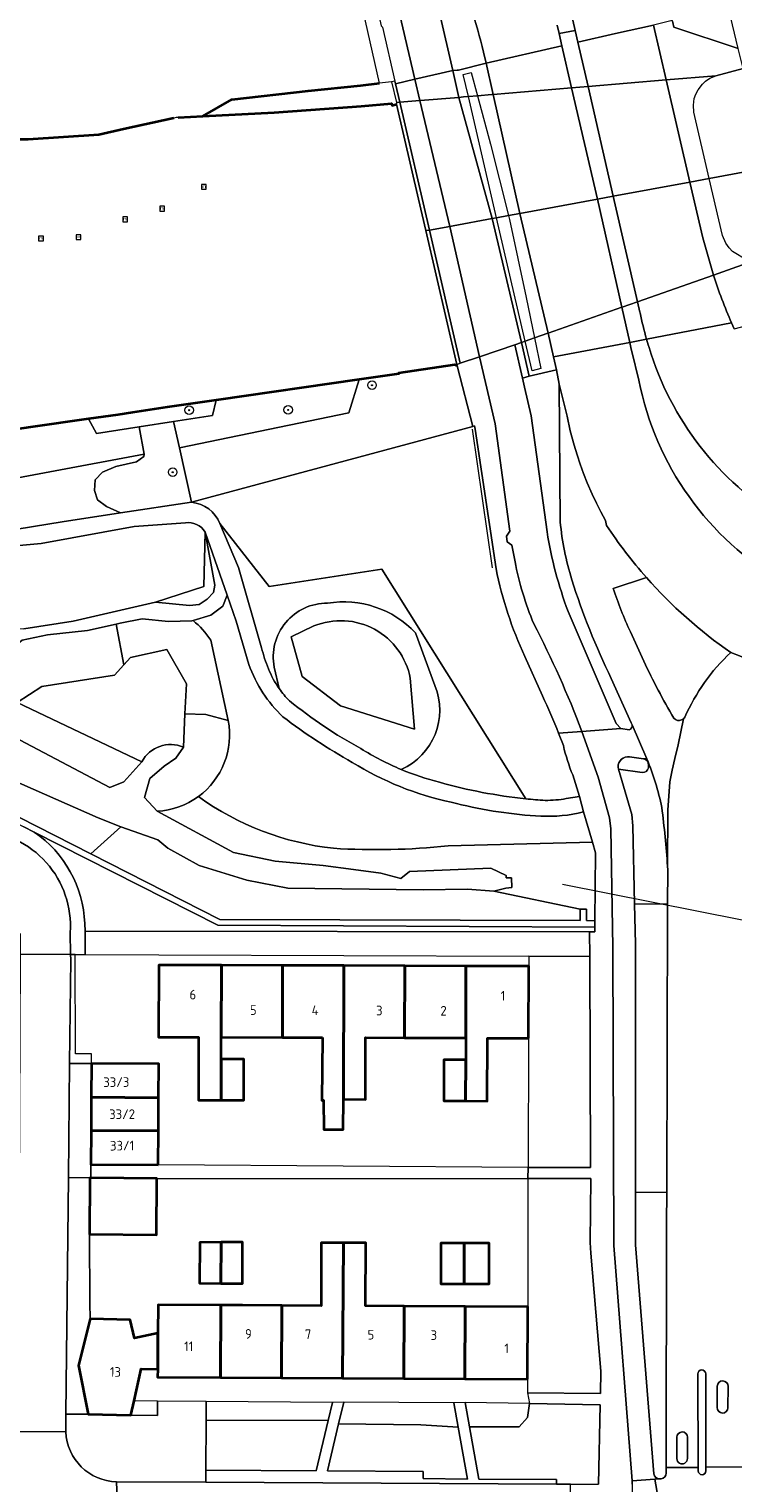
# Model space of a CAD drawing. Extents: x 151587 to 155483, y 462503 to 464608.
# Tile 220 of 236: x 154383 to 154449, y 463998 to 464134. Entities that reach past the tile are written whole.
import ezdxf
from ezdxf.enums import TextEntityAlignment as Align

# ---------------------------------------------------------------- set-up
doc = ezdxf.new("R2010")
doc.units = 0
doc.header["$LTSCALE"] = 0.5
doc.layers.get('0').update_dxf_attribs({"linetype": 'CONTINUOUS'})
for name, color, linetype, lineweight in [('B-RO-GK-BESCHOEIING-G', 251, 'GK-BESCHOEIING', 35), ('B-RO-GR-BEPLANTING_CULTUUR_BODEMBEDEKKER-GV', 251, 'CONTINUOUS', 18), ('B-RO-GR-BEPLANTING_CULTUUR_BOSPLANTSOEN-GV', 251, 'CONTINUOUS', 18), ('B-RO-GR-BEPLANTING_CULTUUR_ROOS-GV', 251, 'CONTINUOUS', 18), ('B-RO-GR-BOOM-S', 96, 'CONTINUOUS', 25), ('B-RO-GR-GROENVOORZIENING-GV', 251, 'CONTINUOUS', 18), ('B-RO-GR-HOUTOPSTAND_LOOF-GV', 251, 'CONTINUOUS', 13), ('B-RO-IE-MEUBILAIR_WATERWEGMEUBILAIR-S', 251, 'CONTINUOUS', 25), ('B-RO-IE-TERREINAFSCHEIDING_KUNSTMATIG_HEKWERK-G', 251, 'IE-TERREINAFSCHEIDING-KUNSTMATIG', 18), ('B-RO-IE-TERREINAFSCHEIDING_KUNSTMATIG_MUUR-G', 251, 'IE-TERREINAFSCHEIDING-KUNSTMATIG-DICHT', 18), ('B-RO-IE-TERREINAFSCHEIDING_KUNSTMATIG_MUUR-GV', 251, 'CONTINUOUS', 18), ('B-RO-KW-KUNSTWERK_DEK-GV', 6, 'CONTINUOUS', 18), ('B-RO-KW-KUNSTWERK_DUIKER-G', 251, 'CONTINUOUS', 18), ('B-RO-KW-KUNSTWERK_LANDHOOFD-GV', 251, 'CONTINUOUS', 18), ('B-RO-OG-BEBOUWING-GV', 6, 'CONTINUOUS', 35), ('B-RO-OG-BEBOUWING-T18', 1, 'CONTINUOUS', 18), ('B-RO-OG-TERREIN_CULTUURSCHEIDING-GV', 251, 'CONTINUOUS', 18), ('B-RO-OG-WATER-GV', 251, 'CONTINUOUS', 18), ('B-RO-OG-WATER_KANAAL-GV', 251, 'CONTINUOUS', 18), ('B-RO-OG-WATER_SLOOT-GV', 251, 'CONTINUOUS', 18), ('B-RO-VH-VERHARDING_ASFALT-GV', 251, 'CONTINUOUS', 18), ('B-RO-VH-VERHARDING_BETON-GV', 251, 'CONTINUOUS', 18), ('B-RO-VH-VERHARDING_BETONSTRAATSTEEN-GV', 251, 'CONTINUOUS', 18), ('B-RO-VH-VERHARDING_STRAATBAKSTEEN-GV', 251, 'CONTINUOUS', 18), ('B-RO-VH-VERHARDING_TEGEL-GV', 251, 'CONTINUOUS', 18)]:
    doc.layers.add(name, color=color, linetype=linetype, lineweight=lineweight)
doc.styles.add('NLCS-ISO', font='NLCS-ISO.ttf')
doc.styles.add('NLCS-ISO-M200-T18', font='NLCS-ISO.ttf', dxfattribs={"height": 0.36})
doc.linetypes.add('GK-BESCHOEIING', pattern='A,30,-5,[1,NLCS.SHX,S=1,R=0,X=0,Y=0],-5', length=40)
doc.linetypes.add('IE-TERREINAFSCHEIDING-KUNSTMATIG', pattern='A,4,[82,NLCS.SHX,S=0.75,R=90,X=0,Y=0],4,-2', length=10)
doc.linetypes.add('IE-TERREINAFSCHEIDING-KUNSTMATIG-DICHT', pattern='A,8,-1,[82,NLCS.SHX,S=0.75,R=90,X=0,Y=0],-1', length=10)

# ---------------------------------------------------------------- blocks, each defined once
blk = doc.blocks.new('SGR-BOOM_01-SO')
at = {"linetype": 'ByBlock', "lineweight": 18}
h = blk.add_hatch(color=0, dxfattribs=at)
h.dxf.hatch_style = 1
edge = h.paths.add_edge_path()
edge.add_arc((0, 0), 0.25, 0, 360)
at = {"color": 0, "linetype": 'ByBlock', "lineweight": 18}
for radius in [2, 0.25]:
    blk.add_circle((0, 0), radius, dxfattribs=at)
blk = doc.blocks.new('SIE-WATER_MEERPAAL-SO')
at = {"color": 0, "linetype": 'ByBlock', "lineweight": 18}
blk.add_lwpolyline([(-1.12, -1.12), (1.12, -1.12), (1.12, 1.12), (-1.12, 1.12)], close=True, dxfattribs=at)
at = {"color": 0, "linetype": 'ByBlock', "lineweight": 18, "style": 'NLCS-ISO'}
blk.add_text('m', height=1.5, dxfattribs=at).set_placement((0, 0.28), align=Align.MIDDLE_CENTER)

msp = doc.modelspace()

# ---------------------------------------------------------------- linework, layer by layer
at = {"layer": 'B-RO-GK-BESCHOEIING-G', "flags": 128}
for points in [[(154399.345, 464125.468), (154402.032, 464127.028), (154409.16, 464127.834), (154414.046, 464128.323), (154415.8, 464128.547)], [(154397.048, 464125.348), (154399.345, 464125.468)], [(154399.345, 464125.468), (154405.991, 464125.814), (154414.108, 464126.41), (154416.946, 464126.656), (154416.997, 464126.484), (154417.405, 464126.605)], [(154396.644, 464125.291), (154391.936, 464124.272), (154389.625, 464123.726), (154383.048, 464123.312), (154379.517, 464123.315), (154370.105, 464122.747), (154360.942, 464122.213), (154351.444, 464121.579), (154345.093, 464121.07), (154342.237, 464120.649), (154332.623, 464119.866), (154330.247, 464119.747), (154317.029, 464118.94)], [(154423.044, 464102.211), (154422.792, 464102.292), (154417.594, 464101.529), (154417.6, 464101.439), (154413.927, 464100.912)], [(154413.927, 464100.912), (154400.581, 464098.995)], [(154400.581, 464098.995), (154395.998, 464098.337), (154392.782, 464097.851), (154391.402, 464097.642), (154388.659, 464097.25)], [(154388.659, 464097.25), (154383.268, 464096.48), (154381.791, 464096.276), (154367.992, 464094.251)]]:
    msp.add_lwpolyline(points, dxfattribs=at)
at = {"layer": 'B-RO-GR-BEPLANTING_CULTUUR_BODEMBEDEKKER-GV', "flags": 128}
for points in [[(154429.731, 464046.225), (154429.711, 464039.52), (154429.675, 464027.457), (154435.506, 464027.458), (154435.444, 464047.146), (154429.734, 464047.167)], [(154429.629, 464006.466), (154436.436, 464006.386), (154436.464, 464008.487), (154435.513, 464019.463), (154435.467, 464020.472), (154435.519, 464026.428), (154429.637, 464026.421), (154429.632, 464014.457), (154429.63, 464007.714)], [(154433.633, 463997.938), (154436.253, 463997.935), (154436.408, 464005.338), (154429.797, 464005.443), (154429.62, 464004.167), (154428.828, 464003.296), (154424.205, 464003.27), (154425.078, 463998.416), (154432.315, 463998.38), (154432.313, 463997.945)], [(154399.61, 463999.234), (154409.92, 463999.173), (154411.039, 464003.875), (154399.641, 464003.908)], [(154423.157, 464003.254), (154419.676, 464003.46), (154412.003, 464003.554), (154410.958, 463999.169), (154419.873, 463999.133), (154419.87, 463998.464), (154424.017, 463998.417)]]:
    msp.add_lwpolyline(points, close=True, dxfattribs=at)
at = {"layer": 'B-RO-GR-BEPLANTING_CULTUUR_BOSPLANTSOEN-GV', "flags": 128}
for points in [[(154424.522, 464096.556), (154423.044, 464102.211), (154422.792, 464102.292), (154417.594, 464101.529), (154417.6, 464101.439), (154413.927, 464100.912), (154412.953, 464097.822), (154397.146, 464094.564), (154398.289, 464089.476)], [(154396.598, 464097.007), (154397.146, 464094.564), (154412.953, 464097.822), (154413.927, 464100.912), (154400.581, 464098.995), (154400.221, 464097.566)], [(154388.659, 464097.25), (154389.424, 464095.901), (154393.403, 464096.515), (154396.598, 464097.007), (154400.221, 464097.566), (154400.581, 464098.995), (154395.998, 464098.337), (154392.782, 464097.851), (154391.402, 464097.642)], [(154367.992, 464094.251), (154368.44, 464089.21), (154393.873, 464093.954), (154393.403, 464096.515), (154389.424, 464095.901), (154388.659, 464097.25), (154383.268, 464096.48), (154381.791, 464096.276)], [(154393.403, 464096.515), (154393.873, 464093.954), (154393.823, 464093.741), (154393.135, 464093.24), (154391.219, 464092.81), (154389.962, 464092.273), (154389.303, 464091.557), (154389.243, 464090.591), (154389.513, 464089.696), (154390.351, 464089.088), (154391.644, 464088.48), (154398.289, 464089.476), (154397.146, 464094.564), (154396.598, 464097.007)], [(154393.873, 464093.954), (154368.44, 464089.21), (154369.418, 464085.455), (154374.381, 464086.432), (154380.688, 464086.757), (154386.218, 464087.666), (154391.644, 464088.48), (154390.351, 464089.088), (154389.513, 464089.696), (154389.243, 464090.591), (154389.303, 464091.557), (154389.962, 464092.273), (154391.219, 464092.81), (154393.135, 464093.24), (154393.823, 464093.741)]]:
    msp.add_lwpolyline(points, close=True, dxfattribs=at)
for points in [[(154424.522, 464096.556), (154398.289, 464089.476)], [(154426.678, 464083.275), (154424.732, 464096.3), (154424.67, 464096.596), (154424.522, 464096.556)], [(154397.706, 464087.564), (154392.935, 464087.23), (154384.261, 464085.634), (154373.915, 464084.691), (154369.995, 464083.947), (154370.811, 464080.684), (154375.753, 464077.909), (154382.645, 464077.695), (154387.251, 464078.4), (154394.914, 464080.177)], [(154400.907, 464087.498), (154405.535, 464081.615), (154416.035, 464083.25), (154429.448, 464061.836)], [(154394.914, 464080.177), (154399.442, 464081.625), (154399.564, 464086.703)], [(154398.431, 464078.452), (154398.317, 464078.417), (154396.135, 464078.365), (154393.691, 464078.622), (154391.632, 464078.211), (154391.244, 464078.124), (154391.962, 464074.32), (154392.591, 464075.022), (154395.984, 464075.762), (154397.801, 464072.567), (154397.669, 464069.754)], [(154397.669, 464069.754), (154399.609, 464069.704), (154401.709, 464069.128), (154400.071, 464076.634)], [(154431.007, 464071.421), (154429.367, 464075.111)], [(154401.709, 464069.128), (154399.609, 464069.704), (154397.669, 464069.754), (154397.524, 464066.644), (154396.815, 464065.633), (154395.725, 464064.876), (154394.383, 464063.718), (154393.901, 464061.945), (154395.081, 464060.672)], [(154432.963, 464066.794), (154432.522, 464067.961)], [(154433.231, 464061.855), (154434.457, 464062.042), (154433.833, 464064.056)]]:
    msp.add_lwpolyline(points, dxfattribs=at)
at = {"layer": 'B-RO-GR-BEPLANTING_CULTUUR_BOSPLANTSOEN-GV'}
for points in [[(154398.289, 464089.476, -0.2858718), (154400.907, 464087.498)], [(154399.564, 464086.703, 0.2888467), (154397.706, 464087.564)], [(154429.367, 464075.111, -0.0589016), (154426.678, 464083.275)], [(154400.071, 464076.634, 0.0734666), (154398.431, 464078.452)], [(154432.522, 464067.961, 0.0194346), (154431.007, 464071.421)], [(154398.918, 464062.054, 0.2879711), (154401.709, 464069.128)], [(154433.833, 464064.056, -0.0380845), (154432.963, 464066.794)], [(154395.081, 464060.672, 0.1454279), (154398.918, 464062.054)], [(154429.448, 464061.836, 0.0098713), (154431.267, 464061.682)], [(154431.267, 464061.682, 0.0422914), (154433.231, 464061.855)]]:
    msp.add_lwpolyline(points, format="xyb", dxfattribs=at)
at = {"layer": 'B-RO-GR-BEPLANTING_CULTUUR_ROOS-GV', "flags": 128}
for points in [[(154399.652, 464005.645), (154399.641, 464003.908), (154411.039, 464003.875), (154411.44, 464005.561)], [(154423.157, 464003.254), (154422.754, 464005.521), (154412.484, 464005.568), (154412.003, 464003.554), (154419.676, 464003.46)], [(154429.797, 464005.443), (154423.798, 464005.537), (154424.205, 464003.27), (154428.828, 464003.296), (154429.62, 464004.167)]]:
    msp.add_lwpolyline(points, close=True, dxfattribs=at)
at = {"layer": 'B-RO-GR-GROENVOORZIENING-GV', "flags": 128}
msp.add_lwpolyline([(154392.625, 464004.382), (154395.098, 464004.338), (154395.106, 464005.678), (154392.919, 464005.693)], close=True, dxfattribs=at)
at = {"layer": 'B-RO-GR-HOUTOPSTAND_LOOF-GV', "flags": 128}
for points in [[(154401.617, 464080.822), (154399.564, 464086.703), (154400.439, 464081.75), (154400.332, 464081.057), (154399.753, 464080.442), (154399.003, 464079.955), (154398.102, 464079.852), (154394.914, 464080.177), (154387.251, 464078.4), (154382.645, 464077.695)], [(154379.055, 464071.332), (154380.139, 464073.776), (154380.675, 464074.93), (154381.512, 464075.827), (154382.477, 464076.622), (154384.857, 464077.109), (154388.566, 464077.519), (154391.244, 464078.124), (154391.632, 464078.211), (154393.691, 464078.622), (154396.135, 464078.365), (154398.317, 464078.417), (154398.431, 464078.452), (154400.075, 464078.955), (154401.19, 464079.801), (154401.617, 464080.822)]]:
    msp.add_lwpolyline(points, dxfattribs=at)
msp.add_lwpolyline([(154399.564, 464086.703), (154399.442, 464081.625), (154394.914, 464080.177), (154398.102, 464079.852), (154399.003, 464079.955), (154399.753, 464080.442), (154400.332, 464081.057), (154400.439, 464081.75)], close=True, dxfattribs=at)
at = {"layer": 'B-RO-IE-TERREINAFSCHEIDING_KUNSTMATIG_HEKWERK-G', "flags": 128}
for points in [[(154416.931, 464128.692), (154415.8, 464128.547), (154414.492, 464134.331), (154414.141, 464135.879), (154413.452, 464138.926)], [(154426.346, 464083.374), (154424.475, 464096.296)]]:
    msp.add_lwpolyline(points, dxfattribs=at)
at = {"layer": 'B-RO-IE-TERREINAFSCHEIDING_KUNSTMATIG_MUUR-G', "flags": 128}
msp.add_lwpolyline([(154388.765, 464021.248), (154388.807, 464014.839), (154388.816, 464013.352)], dxfattribs=at)
at = {"layer": 'B-RO-IE-TERREINAFSCHEIDING_KUNSTMATIG_MUUR-GV', "flags": 128}
for points in [[(154417.384, 464126.74), (154417.405, 464126.605), (154419.45, 464117.726), (154420.127, 464114.804), (154423.018, 464102.325), (154423.046, 464102.329), (154423.35, 464102.434), (154420.468, 464114.863), (154417.707, 464126.767), (154417.305, 464128.502), (154417.252, 464128.733), (154416.931, 464128.692)], [(154345.133, 464066.739), (154345.744, 464066.738), (154345.744, 464067.173), (154366.981, 464067.159), (154382.635, 464059.223), (154383.61, 464058.729), (154400.734, 464050.047), (154435.892, 464049.881), (154435.894, 464050.471), (154435.124, 464050.474), (154435.128, 464051.554), (154434.538, 464051.556), (154434.534, 464050.476), (154400.919, 464050.595), (154388.883, 464056.707), (154367.112, 464067.763), (154345.134, 464067.774)]]:
    msp.add_lwpolyline(points, close=True, dxfattribs=at)
at = {"layer": 'B-RO-KW-KUNSTWERK_DEK-GV', "flags": 128}
for points in [[(154449.19, 464112.566), (154448.745, 464112.868), (154448.413, 464113.198), (154448.115, 464113.641), (154447.803, 464114.351), (154446.565, 464119.671), (154445.125, 464125.861), (154445.088, 464126.516), (154445.172, 464127.12), (154445.322, 464127.54), (154445.535, 464127.931), (154445.926, 464128.466), (154446.22, 464128.735), (154446.626, 464129.01), (154447.187, 464129.246), (154442.547, 464128.856), (154441.364, 464133.973), (154437.838, 464133.174), (154434.312, 464132.375), (154434.058, 464133.478), (154432.568, 464133.175), (154432.828, 464132.036), (154425.746, 464130.429), (154423.182, 464129.768), (154423.047, 464129.76), (154422.644, 464129.735), (154419.119, 464128.921), (154417.305, 464128.502), (154417.252, 464128.733), (154416.931, 464128.692), (154417.384, 464126.74), (154417.405, 464126.605), (154419.45, 464117.726), (154420.127, 464114.804), (154423.018, 464102.325), (154423.046, 464102.329), (154423.35, 464102.434), (154425.145, 464103.041), (154425.221, 464103.067)], [(154446.954, 464110.657), (154451.425, 464112.226)], [(154446.954, 464110.657), (154446.949, 464110.655), (154439.876, 464108.172), (154438.456, 464107.673), (154438.404, 464107.655), (154431.531, 464105.242), (154431.52, 464105.238), (154430.271, 464104.8), (154429.399, 464104.493), (154429.056, 464104.373), (154428.44, 464104.163), (154429.149, 464101.038), (154429.782, 464101.25), (154432.317, 464101.821), (154432.039, 464103.031), (154439.151, 464104.388), (154440.72, 464104.688), (154448.652, 464106.205)], [(154425.221, 464103.067), (154428.44, 464104.163), (154429.149, 464101.038), (154429.782, 464101.25), (154432.317, 464101.821), (154432.039, 464103.031), (154439.151, 464104.388), (154440.72, 464104.688), (154448.652, 464106.205)]]:
    msp.add_lwpolyline(points, dxfattribs=at)
msp.add_lwpolyline([(154424.941, 464127.375), (154426.154, 464122.865), (154427.834, 464116.203), (154427.928, 464115.828), (154429.489, 464108.577), (154430.271, 464104.8), (154430.859, 464101.963), (154430.036, 464101.749), (154429.399, 464104.493), (154426.729, 464115.998), (154424.105, 464127.305), (154423.625, 464129.372), (154424.358, 464129.543)], close=True, dxfattribs=at)
at = {"layer": 'B-RO-KW-KUNSTWERK_DEK-GV'}
msp.add_lwpolyline([(154448.652, 464106.205, -0.0256454), (154446.954, 464110.657)], format="xyb", dxfattribs=at)
msp.add_lwpolyline([(154448.652, 464106.205, -0.0256454), (154446.954, 464110.657)], format="xyb", dxfattribs=at)
at = {"layer": 'B-RO-KW-KUNSTWERK_DUIKER-G', "flags": 128}
msp.add_lwpolyline([(154479.071, 464044.666), (154432.873, 464053.856)], dxfattribs=at)
at = {"layer": 'B-RO-KW-KUNSTWERK_LANDHOOFD-GV', "flags": 128}
msp.add_lwpolyline([(154417.707, 464126.767), (154419.583, 464126.925), (154419.606, 464126.927), (154423.212, 464127.23), (154423.638, 464127.266), (154424.105, 464127.305), (154424.941, 464127.375), (154426.299, 464127.49), (154426.419, 464127.5), (154433.725, 464128.114), (154433.735, 464128.115), (154435.262, 464128.243), (154442.547, 464128.856), (154441.364, 464133.973), (154437.838, 464133.174), (154434.312, 464132.375), (154434.058, 464133.478), (154432.568, 464133.175), (154432.828, 464132.036), (154425.746, 464130.429), (154423.182, 464129.768), (154423.047, 464129.76), (154422.644, 464129.735), (154419.119, 464128.921), (154417.305, 464128.502), (154417.252, 464128.733), (154416.931, 464128.692), (154417.384, 464126.74)], close=True, dxfattribs=at)
at = {"layer": 'B-RO-OG-BEBOUWING-GV', "flags": 128}
for points in [[(154401.076, 464046.311), (154395.221, 464046.328), (154395.201, 464039.623), (154398.946, 464039.612), (154398.928, 464033.738), (154401.038, 464033.731), (154401.05, 464037.57), (154401.056, 464039.606)], [(154401.076, 464046.311), (154401.056, 464039.606), (154406.756, 464039.589), (154406.776, 464046.294)], [(154410.492, 464039.578), (154410.423, 464033.721), (154410.603, 464033.725), (154410.632, 464030.987), (154412.43, 464031.001), (154412.439, 464033.819), (154412.476, 464046.277), (154406.776, 464046.294), (154406.756, 464039.589)], [(154412.439, 464033.819), (154414.503, 464033.813), (154414.52, 464039.566), (154418.156, 464039.555), (154418.176, 464046.26), (154412.476, 464046.277)], [(154418.156, 464039.555), (154421.826, 464039.544), (154423.856, 464039.538), (154423.876, 464046.243), (154418.176, 464046.26)], [(154429.711, 464039.52), (154429.731, 464046.225), (154423.876, 464046.243), (154423.856, 464039.538), (154423.85, 464037.505), (154423.838, 464033.66), (154425.868, 464033.654), (154425.886, 464039.532)], [(154401.038, 464033.731), (154403.148, 464033.725), (154403.16, 464037.564), (154401.05, 464037.57)], [(154423.85, 464037.505), (154421.82, 464037.511), (154421.808, 464033.666), (154423.838, 464033.66)], [(154388.927, 464034.005), (154395.21, 464033.97), (154395.227, 464037.13), (154388.944, 464037.165)], [(154395.21, 464033.97), (154388.927, 464034.005), (154388.91, 464030.905), (154395.193, 464030.87)], [(154395.175, 464027.71), (154395.193, 464030.87), (154388.91, 464030.905), (154388.893, 464027.745)], [(154388.809, 464026.501), (154388.765, 464021.248), (154395.01, 464021.196), (154395.053, 464026.449), (154388.886, 464026.5)], [(154401.051, 464020.488), (154399.055, 464020.478), (154399.012, 464016.671), (154401.028, 464016.659)], [(154401.051, 464020.488), (154401.028, 464016.659), (154403.037, 464016.647), (154403.043, 464020.498)], [(154406.715, 464014.595), (154406.675, 464007.851), (154412.375, 464007.817), (154412.451, 464020.44), (154412.179, 464020.44), (154410.373, 464020.437), (154410.36, 464014.573)], [(154418.115, 464014.526), (154414.494, 464014.548), (154414.529, 464020.443), (154412.451, 464020.44), (154412.375, 464007.817), (154418.075, 464007.783)], [(154423.724, 464016.615), (154423.724, 464020.409), (154421.545, 464020.408), (154421.548, 464016.614)], [(154423.724, 464016.615), (154426.037, 464016.617), (154426.035, 464020.411), (154423.724, 464020.409)], [(154401.016, 464014.629), (154395.16, 464014.664), (154395.145, 464012.016), (154395.124, 464008.671), (154395.12, 464007.921), (154400.975, 464007.886)], [(154406.715, 464014.595), (154403.034, 464014.617), (154401.016, 464014.629), (154400.975, 464007.886), (154406.675, 464007.851)], [(154423.775, 464007.749), (154423.815, 464014.492), (154418.115, 464014.526), (154418.075, 464007.783)], [(154429.63, 464007.714), (154429.632, 464014.457), (154423.815, 464014.492), (154423.775, 464007.749)], [(154388.816, 464013.352), (154387.723, 464009.012), (154388.629, 464004.453), (154392.625, 464004.382), (154392.919, 464005.693), (154393.589, 464008.68), (154395.124, 464008.671), (154395.145, 464012.016), (154392.948, 464011.534), (154392.567, 464013.27)]]:
    msp.add_lwpolyline(points, close=True, dxfattribs=at)
at = {"layer": 'B-RO-OG-TERREIN_CULTUURSCHEIDING-GV', "flags": 128}
for points in [[(154443.119, 464134.389), (154443.12, 464134.389), (154443.163, 464134.208), (154443.262, 464133.789), (154449.274, 464131.778), (154448.049, 464136.887), (154444.235, 464152.789), (154445.731, 464153.329), (154444.084, 464159.627), (154446.368, 464160.193), (154445.173, 464164.749)], [(154432.381, 464133.947), (154432.568, 464133.175), (154434.058, 464133.478), (154433.461, 464136.078), (154432.336, 464140.52)], [(154421.415, 464135.109), (154422.644, 464129.735)], [(154422.644, 464129.735), (154423.047, 464129.76), (154423.182, 464129.768), (154425.746, 464130.429), (154425.511, 464131.452)], [(154429.782, 464101.25), (154429.149, 464101.038), (154429.334, 464100.221), (154429.953, 464097.529), (154431.438, 464086.714)], [(154432.674, 464087.671), (154432.56, 464100.477), (154432.317, 464101.821), (154429.782, 464101.25)], [(154400.907, 464087.498), (154402.652, 464083.397), (154404.819, 464075.908)], [(154429.448, 464061.836), (154416.035, 464083.25), (154405.535, 464081.615), (154400.907, 464087.498)], [(154440.721, 464082.459), (154437.612, 464081.437)], [(154403.637, 464074.346), (154402.459, 464078.409), (154401.617, 464080.822), (154401.19, 464079.801), (154400.075, 464078.955), (154398.431, 464078.452)], [(154433.401, 464079.301), (154437.875, 464068.858), (154438.322, 464068.384), (154439.097, 464068.26)], [(154409.701, 464077.945), (154407.56, 464076.92), (154408.612, 464073.233), (154412.187, 464070.487), (154419.077, 464068.34), (154418.681, 464073.066)], [(154418.681, 464073.066), (154419.077, 464068.34), (154412.187, 464070.487), (154408.612, 464073.233), (154407.56, 464076.92), (154409.701, 464077.945)], [(154400.071, 464076.634), (154401.709, 464069.128)], [(154420.979, 464072.39), (154419.174, 464077.308)], [(154419.174, 464077.308), (154420.979, 464072.39)], [(154439.21, 464077.391), (154440.463, 464074.662)], [(154405.997, 464074.097), (154406.455, 464072.108)], [(154406.455, 464072.108), (154405.997, 464074.097)], [(154439.374, 464068.715), (154439.285, 464068.919), (154437.432, 464073.048)], [(154422.207, 464057.452), (154435.677, 464057.792), (154434.844, 464060.611), (154434.344, 464060.489)], [(154388.319, 464050.213), (154388.365, 464049.502), (154435.404, 464049.423), (154435.89, 464049.423), (154435.892, 464049.881), (154400.734, 464050.047), (154383.61, 464058.729)]]:
    msp.add_lwpolyline(points, dxfattribs=at)
at = {"layer": 'B-RO-OG-TERREIN_CULTUURSCHEIDING-GV'}
for points in [[(154425.511, 464131.452, 0.0342014), (154422.948, 464139.545)], [(154433.752, 464082.262, -0.0554351), (154432.674, 464087.671)], [(154431.438, 464086.714, 0.0492494), (154433.401, 464079.301)], [(154437.432, 464073.048, -0.0373573), (154433.752, 464082.262)], [(154448.579, 464075.477, -0.0611796), (154440.721, 464082.459)], [(154437.612, 464081.437, 0.0291135), (154439.21, 464077.391)], [(154410.97, 464080.069, 0.4753777), (154405.997, 464074.097)], [(154405.997, 464074.097, -0.4753777), (154410.97, 464080.069)], [(154419.174, 464077.308, 0.2492601), (154410.97, 464080.069)], [(154410.97, 464080.069, -0.2492601), (154419.174, 464077.308)], [(154398.431, 464078.452, -0.0734666), (154400.071, 464076.634)], [(154418.681, 464073.066, 0.4751512), (154409.701, 464077.945)], [(154409.701, 464077.945, -0.4751512), (154418.681, 464073.066)], [(154404.819, 464075.908, 0.0440138), (154405.467, 464073.958)], [(154444.291, 464069.443, -0.1015104), (154448.579, 464075.477)], [(154406.808, 464069.474, -0.1197148), (154403.637, 464074.346)], [(154405.467, 464073.958, 0.0618727), (154406.455, 464072.108)], [(154440.463, 464074.662, 0.024063), (154443.267, 464069.353)], [(154406.455, 464072.108, 0.0433261), (154407.406, 464070.981)], [(154417.842, 464064.568, 0.4056321), (154420.979, 464072.39)], [(154420.979, 464072.39, -0.4056321), (154417.842, 464064.568)], [(154407.406, 464070.981, 0.0466552), (154414.065, 464066.523)], [(154401.709, 464069.128, -0.2879711), (154398.918, 464062.054)], [(154413.274, 464065.231, -0.0353969), (154406.808, 464069.474)], [(154439.097, 464068.26, 0.363174), (154439.374, 464068.715)], [(154443.267, 464069.353, 0.3645026), (154443.978, 464069.182)], [(154443.978, 464069.182, 0.1134859), (154444.165, 464069.275)], [(154444.165, 464069.275, 0.1161921), (154444.291, 464069.443)], [(154414.065, 464066.523, 0.0411212), (154417.842, 464064.568)], [(154422.507, 464061.516, -0.086967), (154413.274, 464065.231)], [(154417.842, 464064.568, 0.0359761), (154421.401, 464063.376)], [(154421.401, 464063.376, 0.0429695), (154429.448, 464061.836)], [(154398.918, 464062.054, 0.1303232), (154411.522, 464057.223)], [(154430.368, 464060.244, -0.0468425), (154422.507, 464061.516)], [(154434.344, 464060.489, -0.0706537), (154430.368, 464060.244)], [(154383.61, 464058.729, -0.2368822), (154388.319, 464050.213)], [(154411.522, 464057.223, 0.0427606), (154422.207, 464057.452)]]:
    msp.add_lwpolyline(points, format="xyb", dxfattribs=at)
at = {"layer": 'B-RO-OG-WATER-GV', "flags": 128}
for points in [[(154381.791, 464096.276), (154383.268, 464096.48), (154388.659, 464097.25), (154391.402, 464097.642), (154392.782, 464097.851), (154395.998, 464098.337), (154400.581, 464098.995), (154413.927, 464100.912), (154417.6, 464101.439), (154417.594, 464101.529), (154422.792, 464102.292), (154423.044, 464102.211), (154423.018, 464102.325), (154420.127, 464114.804), (154419.45, 464117.726), (154417.405, 464126.605), (154416.997, 464126.484), (154416.946, 464126.656), (154414.108, 464126.41), (154405.991, 464125.814), (154399.345, 464125.468), (154397.048, 464125.348), (154396.859, 464125.338), (154396.644, 464125.291), (154391.936, 464124.272), (154389.625, 464123.726), (154383.048, 464123.312)], [(154397.669, 464069.754), (154397.801, 464072.567), (154395.984, 464075.762), (154392.591, 464075.022), (154391.962, 464074.32), (154391.095, 464073.352), (154384.33, 464072.307), (154382.003, 464070.819), (154393.648, 464065.28)], [(154397.524, 464066.644), (154397.669, 464069.754)]]:
    msp.add_lwpolyline(points, dxfattribs=at)
at = {"layer": 'B-RO-OG-WATER-GV'}
msp.add_lwpolyline([(154393.648, 464065.28, -0.3911657), (154397.524, 464066.644)], format="xyb", dxfattribs=at)
at = {"layer": 'B-RO-OG-WATER_KANAAL-GV', "flags": 128}
for points in [[(154449.734, 464129.93), (154447.187, 464129.246), (154442.547, 464128.856), (154435.262, 464128.243), (154433.735, 464128.115), (154433.725, 464128.114), (154426.419, 464127.5), (154426.299, 464127.49), (154424.941, 464127.375), (154424.105, 464127.305), (154423.638, 464127.266), (154423.212, 464127.23), (154419.606, 464126.927), (154419.583, 464126.925), (154417.707, 464126.767), (154417.384, 464126.74)], [(154417.384, 464126.74), (154417.405, 464126.605), (154419.45, 464117.726), (154420.127, 464114.804), (154420.468, 464114.863), (154422.367, 464115.194), (154422.69, 464115.25), (154426.323, 464115.923), (154426.729, 464115.998), (154427.834, 464116.203), (154428.901, 464116.4), (154436.131, 464117.739), (154437.611, 464118.013), (154444.751, 464119.335), (154446.565, 464119.671), (154463.772, 464122.858), (154483.842, 464129.818), (154483.825, 464129.892), (154483.579, 464129.831)], [(154483.904, 464128.722), (154484.091, 464128.768), (154483.842, 464129.818), (154463.772, 464122.858), (154446.565, 464119.671), (154444.751, 464119.335), (154437.611, 464118.013), (154436.131, 464117.739), (154428.901, 464116.4)], [(154428.901, 464116.4), (154427.834, 464116.203), (154426.729, 464115.998), (154426.323, 464115.923), (154422.69, 464115.25), (154422.367, 464115.194), (154420.468, 464114.863), (154420.127, 464114.804), (154423.018, 464102.325), (154423.046, 464102.329), (154423.35, 464102.434), (154425.145, 464103.041), (154425.221, 464103.067), (154428.44, 464104.163), (154429.056, 464104.373), (154429.399, 464104.493), (154430.271, 464104.8), (154431.52, 464105.238), (154431.531, 464105.242), (154438.404, 464107.655), (154438.456, 464107.673), (154439.876, 464108.172), (154446.949, 464110.655), (154446.954, 464110.657), (154451.425, 464112.226)]]:
    msp.add_lwpolyline(points, dxfattribs=at)
at = {"layer": 'B-RO-OG-WATER_SLOOT-GV', "flags": 128}
for points in [[(154393.648, 464065.28), (154391.951, 464063.42), (154390.656, 464062.888), (154379.446, 464068.783), (154375.401, 464070.918), (154369.088, 464074.987), (154359.469, 464082.665), (154358.156, 464084.216), (154356.991, 464085.592)], [(154353.659, 464082.827), (154349.916, 464082.491), (154348.359, 464082.355), (154348.696, 464081.698), (154350.015, 464079.757), (154351.587, 464077.451), (154353.972, 464074.631), (154356.838, 464071.992), (154360.618, 464070.384), (154363.23, 464069.495), (154367.112, 464067.763), (154388.883, 464056.707), (154391.672, 464059.208), (154389.557, 464060.046), (154374.529, 464066.694), (154362.12, 464073.325)], [(154374.529, 464066.694), (154389.557, 464060.046), (154391.672, 464059.208), (154395.131, 464058.019), (154396.076, 464057.228), (154398.98, 464055.601), (154403.43, 464054.248), (154407.268, 464053.513), (154419.893, 464053.354), (154424.01, 464053.414), (154426.472, 464053.228), (154427.59, 464053.491), (154428.155, 464053.555), (154428.135, 464054.452), (154427.617, 464054.465), (154427.619, 464054.688), (154426.192, 464055.359), (154418.607, 464055.068), (154417.811, 464054.389), (154415.931, 464054.89), (154413.397, 464055.239), (154410.563, 464055.618), (154406.092, 464056.019), (154402.205, 464056.833), (154395.081, 464060.672), (154393.901, 464061.945), (154394.383, 464063.718), (154395.725, 464064.876), (154396.815, 464065.633), (154397.524, 464066.644)], [(154395.081, 464060.672), (154402.205, 464056.833), (154406.092, 464056.019), (154410.563, 464055.618), (154413.397, 464055.239), (154415.931, 464054.89), (154417.811, 464054.389), (154418.607, 464055.068), (154426.192, 464055.359), (154427.619, 464054.688), (154427.617, 464054.465), (154428.135, 464054.452), (154428.155, 464053.555), (154427.59, 464053.491), (154426.472, 464053.228), (154434.538, 464051.556), (154435.128, 464051.554), (154435.124, 464050.474), (154435.894, 464050.471), (154435.971, 464056.8), (154435.677, 464057.792), (154422.207, 464057.452)]]:
    msp.add_lwpolyline(points, dxfattribs=at)
for points in [[(154379.446, 464068.783), (154390.656, 464062.888), (154391.951, 464063.42), (154393.648, 464065.28), (154382.003, 464070.819), (154384.33, 464072.307), (154391.095, 464073.352), (154391.962, 464074.32), (154391.244, 464078.124), (154388.566, 464077.519), (154384.857, 464077.109), (154382.477, 464076.622), (154381.512, 464075.827), (154380.675, 464074.93), (154380.139, 464073.776), (154379.055, 464071.332), (154379.098, 464070.816)], [(154426.472, 464053.228), (154424.01, 464053.414), (154419.893, 464053.354), (154407.268, 464053.513), (154403.43, 464054.248), (154398.98, 464055.601), (154396.076, 464057.228), (154395.131, 464058.019), (154391.672, 464059.208), (154388.883, 464056.707), (154400.919, 464050.595), (154434.534, 464050.476), (154434.538, 464051.556)]]:
    msp.add_lwpolyline(points, close=True, dxfattribs=at)
at = {"layer": 'B-RO-OG-WATER_SLOOT-GV'}
for points in [[(154397.524, 464066.644, 0.3911657), (154393.648, 464065.28)], [(154398.918, 464062.054, -0.1454279), (154395.081, 464060.672)], [(154411.522, 464057.223, -0.1303232), (154398.918, 464062.054)], [(154422.207, 464057.452, -0.0427606), (154411.522, 464057.223)]]:
    msp.add_lwpolyline(points, format="xyb", dxfattribs=at)
at = {"layer": 'B-RO-VH-VERHARDING_ASFALT-GV', "flags": 128}
for points in [[(154432.336, 464140.52), (154433.461, 464136.078), (154434.058, 464133.478), (154434.312, 464132.375), (154437.838, 464133.174), (154441.364, 464133.973)], [(154425.511, 464131.452), (154425.746, 464130.429), (154432.828, 464132.036), (154432.568, 464133.175), (154432.381, 464133.947)], [(154446.954, 464110.657), (154445.954, 464114.129), (154444.751, 464119.335), (154442.547, 464128.856), (154441.364, 464133.973), (154437.838, 464133.174), (154434.312, 464132.375)], [(154434.312, 464132.375), (154435.262, 464128.243), (154437.611, 464118.013), (154439.876, 464108.172), (154440.099, 464107.203), (154440.109, 464107.152)], [(154448.652, 464106.205), (154448.901, 464105.655), (154449.954, 464105.918), (154454.65, 464111.042), (154454.172, 464112.927), (154451.425, 464112.226), (154446.954, 464110.657)], [(154440.72, 464104.688), (154448.652, 464106.205)], [(154448.901, 464105.655), (154448.652, 464106.205), (154440.72, 464104.688), (154440.882, 464104.148), (154440.957, 464103.909)], [(154440.007, 464100.861), (154439.344, 464103.544), (154439.299, 464103.74), (154439.151, 464104.388), (154432.039, 464103.031), (154432.317, 464101.821), (154432.56, 464100.477), (154433.309, 464097.507), (154433.607, 464096.147), (154433.963, 464094.805), (154434.234, 464093.916), (154434.523, 464093.04), (154434.843, 464092.169), (154435.185, 464091.307), (154435.643, 464090.245), (154436.038, 464089.405), (154436.456, 464088.578), (154436.896, 464087.765), (154436.986, 464087.32)], [(154436.986, 464087.32), (154436.896, 464087.765), (154436.456, 464088.578), (154436.038, 464089.405), (154435.643, 464090.245), (154435.185, 464091.307), (154434.843, 464092.169), (154434.523, 464093.04), (154434.234, 464093.916), (154433.963, 464094.805), (154433.607, 464096.147), (154433.309, 464097.507), (154432.56, 464100.477), (154432.674, 464087.671)], [(154398.289, 464089.476), (154391.644, 464088.48), (154386.218, 464087.666), (154380.688, 464086.757), (154374.381, 464086.432), (154369.418, 464085.455), (154365.897, 464085.893), (154360.554, 464085.917), (154360.727, 464084.441)], [(154360.727, 464084.441), (154365.119, 464084.454), (154369.995, 464083.947), (154373.915, 464084.691), (154384.261, 464085.634), (154392.935, 464087.23), (154397.706, 464087.564)], [(154404.819, 464075.908), (154402.652, 464083.397), (154400.907, 464087.498)], [(154399.564, 464086.703), (154401.617, 464080.822), (154402.459, 464078.409), (154403.637, 464074.346)], [(154437.612, 464081.437), (154440.721, 464082.459)], [(154440.463, 464074.662), (154439.21, 464077.391)], [(154448.579, 464075.477), (154449.532, 464075.093), (154450.421, 464074.658), (154452.234, 464073.858), (154453.616, 464073.32), (154453.772, 464073.267), (154455.02, 464072.84), (154455.6, 464072.659), (154455.59, 464072.623)], [(154437.432, 464073.048), (154439.285, 464068.919), (154439.374, 464068.715), (154440.756, 464065.552)], [(154442.672, 464055.557), (154442.705, 464060.769), (154442.905, 464063.409), (154443.105, 464064.507), (154443.345, 464065.591), (154443.678, 464066.88), (154444.165, 464069.275)], [(154434.344, 464060.489), (154434.844, 464060.611), (154434.457, 464062.042), (154433.231, 464061.855)], [(154382.313, 464049.262), (154382.304, 464047.342), (154387.001, 464047.324), (154386.965, 464049.361)], [(154386.553, 464002.812), (154382.107, 464002.832), (154382.105, 464002.303)], [(154445.541, 463999.173), (154445.539, 463999.49), (154442.549, 463999.49), (154442.548, 463998.953)], [(154448.484, 463989.92), (154451.448, 463999.528), (154451.166, 463999.535), (154451.03, 463999.541), (154446.259, 463999.527), (154446.259, 463999.176)], [(154391.479, 463993.571), (154391.285, 463998.161)], [(154443.276, 463988.316), (154441.503, 463998.4), (154439.375, 463998.237), (154439.383, 463997.929), (154439.359, 463992.245)], [(154442.083, 463998.442), (154441.926, 463998.433), (154441.503, 463998.4), (154443.276, 463988.316)]]:
    msp.add_lwpolyline(points, dxfattribs=at)
at = {"layer": 'B-RO-VH-VERHARDING_ASFALT-GV'}
for points in [[(154422.948, 464139.545, -0.0342014), (154425.511, 464131.452)], [(154448.652, 464106.205, -0.0256454), (154446.954, 464110.657)], [(154446.954, 464110.657, 0.0256454), (154448.652, 464106.205)], [(154440.109, 464107.152, 0.0196825), (154440.72, 464104.688)], [(154440.957, 464103.909, 0.1862855), (154453.461, 464087.806)], [(154453.428, 464082.055, -0.2166825), (154440.007, 464100.861)], [(154400.907, 464087.498, 0.2858718), (154398.289, 464089.476)], [(154397.706, 464087.564, -0.2888467), (154399.564, 464086.703)], [(154432.674, 464087.671, 0.0554351), (154433.752, 464082.262)], [(154436.986, 464087.32, 0.0355967), (154440.721, 464082.459)], [(154440.721, 464082.459, -0.0355967), (154436.986, 464087.32)], [(154433.752, 464082.262, 0.0373573), (154437.432, 464073.048)], [(154440.721, 464082.459, 0.0611796), (154448.579, 464075.477)], [(154439.21, 464077.391, -0.0291135), (154437.612, 464081.437)], [(154405.467, 464073.958, -0.0440138), (154404.819, 464075.908)], [(154403.637, 464074.346, 0.1197148), (154406.808, 464069.474)], [(154406.455, 464072.108, -0.0618727), (154405.467, 464073.958)], [(154443.267, 464069.353, -0.024063), (154440.463, 464074.662)], [(154407.406, 464070.981, -0.0433261), (154406.455, 464072.108)], [(154414.065, 464066.523, -0.0466552), (154407.406, 464070.981)], [(154406.808, 464069.474, 0.0353969), (154413.274, 464065.231)], [(154443.978, 464069.182, -0.3645026), (154443.267, 464069.353)], [(154444.165, 464069.275, -0.1134859), (154443.978, 464069.182)], [(154417.842, 464064.568, -0.0411212), (154414.065, 464066.523)], [(154413.274, 464065.231, 0.086967), (154422.507, 464061.516)], [(154421.401, 464063.376, -0.0359761), (154417.842, 464064.568)], [(154440.756, 464065.552, -0.0506268), (154442.133, 464061.033)], [(154429.448, 464061.836, -0.0429695), (154421.401, 464063.376)], [(154431.267, 464061.682, -0.0098713), (154429.448, 464061.836)], [(154433.231, 464061.855, -0.0422914), (154431.267, 464061.682)], [(154422.507, 464061.516, 0.0468425), (154430.368, 464060.244)], [(154430.368, 464060.244, 0.0706537), (154434.344, 464060.489)], [(154442.133, 464061.033, -0.0188069), (154442.672, 464055.557)], [(154386.965, 464049.361, 0.4210285), (154378.511, 464058.856)], [(154391.285, 463998.161, -0.3942227), (154386.553, 464002.812)], [(154442.548, 463998.953, -0.3708509), (154442.083, 463998.442)], [(154446.259, 463999.176, -0.9930432), (154445.541, 463999.173)]]:
    msp.add_lwpolyline(points, format="xyb", dxfattribs=at)
at = {"layer": 'B-RO-VH-VERHARDING_ASFALT-GV', "flags": 128}
for points in [[(154449.734, 464129.93), (154449.274, 464131.778), (154443.262, 464133.789), (154443.163, 464134.208), (154443.12, 464134.389), (154443.119, 464134.389), (154441.364, 464133.973), (154442.547, 464128.856), (154447.187, 464129.246)], [(154431.531, 464105.242), (154432.039, 464103.031), (154439.151, 464104.388), (154438.404, 464107.655), (154436.131, 464117.739), (154433.725, 464128.114), (154432.828, 464132.036), (154425.746, 464130.429), (154426.419, 464127.5), (154428.901, 464116.4)], [(154426.323, 464115.923), (154429.056, 464104.373), (154429.782, 464101.25), (154432.317, 464101.821), (154432.039, 464103.031), (154431.531, 464105.242), (154428.901, 464116.4), (154426.419, 464127.5), (154425.746, 464130.429), (154423.182, 464129.768), (154423.047, 464129.76), (154422.644, 464129.735), (154423.212, 464127.23)], [(154426.729, 464115.998), (154424.105, 464127.305), (154423.625, 464129.372), (154424.358, 464129.543), (154424.941, 464127.375), (154426.154, 464122.865), (154427.834, 464116.203), (154427.928, 464115.828), (154429.489, 464108.577), (154430.271, 464104.8), (154430.859, 464101.963), (154430.036, 464101.749), (154429.399, 464104.493)], [(154387.001, 464047.324), (154382.304, 464047.342), (154382.107, 464002.832), (154386.553, 464002.812), (154386.57, 464004.462), (154386.798, 464026.518), (154386.909, 464037.163), (154387.009, 464046.85)], [(154394.015, 463993.54), (154409.184, 463993.461), (154410.375, 463993.47), (154429.393, 463993.336), (154433.6, 463993.271), (154433.6, 463993.388), (154433.633, 463997.938), (154432.313, 463997.945), (154399.603, 463998.117), (154391.285, 463998.161), (154391.479, 463993.571)]]:
    msp.add_lwpolyline(points, close=True, dxfattribs=at)
at = {"layer": 'B-RO-VH-VERHARDING_BETON-GV', "flags": 128}
msp.add_lwpolyline([(154442.547, 464128.856), (154444.751, 464119.335), (154445.954, 464114.129), (154446.954, 464110.657), (154451.425, 464112.226), (154450.737, 464112.13), (154450.131, 464112.21), (154449.592, 464112.335), (154449.19, 464112.566), (154448.745, 464112.868), (154448.413, 464113.198), (154448.115, 464113.641), (154447.803, 464114.351), (154446.565, 464119.671), (154445.125, 464125.861), (154445.088, 464126.516), (154445.172, 464127.12), (154445.322, 464127.54), (154445.535, 464127.931), (154445.926, 464128.466), (154446.22, 464128.735), (154446.626, 464129.01), (154447.187, 464129.246)], close=True, dxfattribs=at)
at = {"layer": 'B-RO-VH-VERHARDING_BETON-GV'}
for points in [[(154448.579, 464075.477, 0.1015104), (154444.291, 464069.443)], [(154444.291, 464069.443, -0.1161921), (154444.165, 464069.275)], [(154446.24, 464008.218, 0.9959963), (154445.494, 464008.209)], [(154445.494, 464008.209, -0.9959963), (154446.24, 464008.218)], [(154448.327, 464007.057, 0.9657817), (154447.304, 464007.079)], [(154447.304, 464007.079, -0.9657817), (154448.327, 464007.057)], [(154447.307, 464005.078, 0.9940342), (154448.312, 464005.051)], [(154448.312, 464005.051, -0.9940342), (154447.307, 464005.078)], [(154444.547, 464002.325, 0.9602791), (154443.54, 464002.32)], [(154443.54, 464002.32, -0.9602791), (154444.547, 464002.325)], [(154443.552, 464000.314, 1.0092321), (154444.528, 464000.325)], [(154444.528, 464000.325, -1.0092321), (154443.552, 464000.314)], [(154445.541, 463999.173, 0.9930432), (154446.259, 463999.176)]]:
    msp.add_lwpolyline(points, format="xyb", dxfattribs=at)
at = {"layer": 'B-RO-VH-VERHARDING_BETON-GV', "flags": 128}
for points in [[(154455.009, 464070.405), (154455.59, 464072.623), (154455.6, 464072.659), (154455.02, 464072.84), (154453.772, 464073.267), (154453.616, 464073.32), (154452.234, 464073.858), (154450.421, 464074.658), (154449.532, 464075.093), (154448.579, 464075.477)], [(154444.165, 464069.275), (154443.678, 464066.88), (154443.345, 464065.591), (154443.105, 464064.507), (154442.905, 464063.409), (154442.705, 464060.769), (154442.672, 464055.557), (154442.693, 464055.206), (154442.683, 464052.019), (154442.601, 464025.145), (154442.592, 464022.273), (154442.549, 463999.49), (154445.539, 463999.49), (154445.494, 464008.209)], [(154445.494, 464008.209), (154445.539, 463999.49), (154445.541, 463999.173)], [(154446.259, 463999.176), (154446.259, 463999.527), (154446.24, 464008.218)], [(154446.24, 464008.218), (154446.259, 463999.527), (154451.03, 463999.541)], [(154447.304, 464007.079), (154447.307, 464005.078)], [(154447.307, 464005.078), (154447.304, 464007.079)], [(154448.312, 464005.051), (154448.327, 464007.057)], [(154448.327, 464007.057), (154448.312, 464005.051)], [(154443.54, 464002.32), (154443.552, 464000.314)], [(154443.552, 464000.314), (154443.54, 464002.32)], [(154444.528, 464000.325), (154444.547, 464002.325)], [(154444.547, 464002.325), (154444.528, 464000.325)]]:
    msp.add_lwpolyline(points, dxfattribs=at)
at = {"layer": 'B-RO-VH-VERHARDING_BETONSTRAATSTEEN-GV', "flags": 128}
for points in [[(154435.262, 464128.243), (154434.312, 464132.375), (154434.058, 464133.478), (154432.568, 464133.175), (154432.828, 464132.036), (154433.725, 464128.114), (154436.131, 464117.739), (154438.404, 464107.655), (154439.151, 464104.388), (154440.72, 464104.688)], [(154440.109, 464107.152), (154440.099, 464107.203), (154439.876, 464108.172), (154437.611, 464118.013), (154435.262, 464128.243)], [(154440.957, 464103.909), (154440.882, 464104.148), (154440.72, 464104.688), (154439.151, 464104.388)], [(154439.151, 464104.388), (154439.299, 464103.74), (154439.344, 464103.544), (154440.007, 464100.861)], [(154440.427, 464065.571), (154439.144, 464065.733)], [(154438.062, 464064.795), (154438.117, 464064.59), (154440.317, 464064.284)], [(154440.906, 464064.709), (154440.912, 464064.982)], [(154442.601, 464025.145), (154439.675, 464025.135), (154439.674, 464022.271), (154439.692, 464020.252), (154441.402, 463998.89)], [(154442.548, 463998.953), (154442.549, 463999.49), (154442.592, 464022.273), (154442.601, 464025.145)], [(154441.926, 463998.433), (154442.083, 463998.442)]]:
    msp.add_lwpolyline(points, dxfattribs=at)
at = {"layer": 'B-RO-VH-VERHARDING_BETONSTRAATSTEEN-GV'}
for points in [[(154440.72, 464104.688, -0.0196825), (154440.109, 464107.152)], [(154453.461, 464087.806, -0.1862855), (154440.957, 464103.909)], [(154440.007, 464100.861, 0.2166825), (154453.428, 464082.055)], [(154439.144, 464065.733, 0.4693217), (154438.062, 464064.795)], [(154440.317, 464064.284, 0.3588391), (154440.906, 464064.709)], [(154440.912, 464064.982, 0.3649943), (154440.427, 464065.571)], [(154441.402, 463998.89, 0.3923676), (154441.926, 463998.433)], [(154442.083, 463998.442, 0.3708509), (154442.548, 463998.953)]]:
    msp.add_lwpolyline(points, format="xyb", dxfattribs=at)
at = {"layer": 'B-RO-VH-VERHARDING_BETONSTRAATSTEEN-GV', "flags": 128}
msp.add_lwpolyline([(154388.886, 464026.5), (154388.893, 464027.745), (154388.91, 464030.905), (154388.927, 464034.005), (154388.944, 464037.165), (154386.909, 464037.163), (154386.798, 464026.518), (154388.809, 464026.501)], close=True, dxfattribs=at)
at = {"layer": 'B-RO-VH-VERHARDING_STRAATBAKSTEEN-GV', "flags": 128}
msp.add_lwpolyline([(154388.629, 464004.453), (154387.723, 464009.012), (154388.816, 464013.352), (154388.807, 464014.839), (154388.765, 464021.248), (154388.809, 464026.501), (154386.798, 464026.518), (154386.57, 464004.462)], close=True, dxfattribs=at)
at = {"layer": 'B-RO-VH-VERHARDING_TEGEL-GV', "flags": 128}
for points in [[(154415.831, 464134.456), (154415.982, 464133.903), (154416.087, 464133.771), (154417.252, 464128.733), (154417.305, 464128.502), (154419.119, 464128.921), (154417.443, 464136.116)], [(154417.443, 464136.116), (154419.119, 464128.921), (154422.644, 464129.735), (154421.415, 464135.109)], [(154429.149, 464101.038), (154428.44, 464104.163), (154425.221, 464103.067), (154425.145, 464103.041), (154426.601, 464096.79), (154427.973, 464086.771), (154427.668, 464086.318), (154427.725, 464085.79), (154428.152, 464085.465), (154428.452, 464083.942)], [(154428.452, 464083.942), (154428.152, 464085.465), (154427.725, 464085.79), (154427.668, 464086.318), (154427.973, 464086.771), (154426.601, 464096.79), (154425.145, 464103.041), (154423.35, 464102.434), (154423.046, 464102.329), (154423.018, 464102.325), (154423.044, 464102.211), (154424.522, 464096.556)], [(154431.438, 464086.714), (154429.953, 464097.529), (154429.334, 464100.221), (154429.149, 464101.038)], [(154424.522, 464096.556), (154424.67, 464096.596), (154424.732, 464096.3), (154426.678, 464083.275)], [(154434.693, 464068.119), (154438.322, 464068.384), (154437.875, 464068.858), (154433.401, 464079.301)], [(154429.367, 464075.111), (154431.007, 464071.421)], [(154439.144, 464065.733), (154440.427, 464065.571), (154440.756, 464065.552), (154439.374, 464068.715)], [(154432.522, 464067.961), (154434.673, 464068.118), (154434.693, 464068.119)], [(154434.693, 464068.119), (154434.673, 464068.118), (154432.522, 464067.961), (154432.963, 464066.794)], [(154439.097, 464068.26), (154438.322, 464068.384), (154434.693, 464068.119), (154436.205, 464063.864), (154437.255, 464060.074), (154437.373, 464059.027), (154437.562, 464047.998), (154437.66, 464020.193), (154439.375, 463998.237), (154441.503, 463998.4), (154441.926, 463998.433)], [(154439.383, 463997.929), (154439.375, 463998.237), (154437.66, 464020.193), (154437.562, 464047.998), (154437.373, 464059.027), (154437.255, 464060.074), (154436.205, 464063.864), (154434.693, 464068.119)], [(154441.402, 463998.89), (154439.692, 464020.252), (154439.674, 464022.271), (154439.675, 464025.135), (154439.683, 464048.292), (154439.602, 464052.038), (154439.445, 464059.311), (154439.34, 464060.357), (154438.117, 464064.59), (154438.062, 464064.795)], [(154440.317, 464064.284), (154438.117, 464064.59), (154439.34, 464060.357), (154439.445, 464059.311), (154439.602, 464052.038), (154442.683, 464052.019), (154442.693, 464055.206), (154442.672, 464055.557)], [(154440.756, 464065.552), (154440.427, 464065.571)], [(154440.912, 464064.982), (154440.906, 464064.709)], [(154433.833, 464064.056), (154434.457, 464062.042), (154434.844, 464060.611), (154435.677, 464057.792), (154435.971, 464056.8), (154435.894, 464050.471), (154435.892, 464049.881), (154435.89, 464049.423), (154435.404, 464049.423), (154435.444, 464047.146), (154435.506, 464027.458), (154429.675, 464027.457), (154429.637, 464026.421), (154435.519, 464026.428), (154435.467, 464020.472), (154435.513, 464019.463), (154436.464, 464008.487), (154436.436, 464006.386), (154429.629, 464006.466), (154429.797, 464005.443), (154436.408, 464005.338), (154436.253, 463997.935)], [(154383.61, 464058.729), (154382.635, 464059.223)], [(154386.965, 464049.361), (154387.001, 464047.324), (154387.42, 464047.323), (154388.357, 464047.319), (154388.365, 464049.502)], [(154388.365, 464049.502), (154388.319, 464050.213)], [(154399.652, 464005.645), (154395.106, 464005.678), (154395.098, 464004.338), (154392.625, 464004.382), (154388.629, 464004.453), (154386.57, 464004.462), (154386.553, 464002.812)], [(154391.285, 463998.161), (154399.603, 463998.117), (154399.61, 463999.234), (154399.641, 464003.908), (154399.652, 464005.645)]]:
    msp.add_lwpolyline(points, dxfattribs=at)
for points in [[(154422.644, 464129.735), (154419.119, 464128.921), (154419.583, 464126.925), (154422.367, 464115.194), (154425.145, 464103.041), (154425.221, 464103.067), (154428.44, 464104.163), (154429.149, 464101.038), (154429.782, 464101.25), (154429.056, 464104.373), (154426.323, 464115.923), (154423.212, 464127.23)], [(154423.35, 464102.434), (154425.145, 464103.041), (154422.367, 464115.194), (154419.583, 464126.925), (154419.119, 464128.921), (154417.305, 464128.502), (154417.707, 464126.767), (154420.468, 464114.863)], [(154442.683, 464052.019), (154439.602, 464052.038), (154439.683, 464048.292), (154439.675, 464025.135), (154442.601, 464025.145)], [(154435.444, 464047.146), (154435.404, 464049.423), (154388.365, 464049.502), (154388.357, 464047.319), (154395.224, 464047.294), (154429.734, 464047.167)], [(154387.001, 464047.324), (154387.009, 464046.85), (154386.909, 464037.163), (154388.944, 464037.165), (154388.949, 464038.065), (154387.465, 464038.057), (154387.42, 464047.323)], [(154395.053, 464026.449), (154429.637, 464026.421), (154429.675, 464027.457), (154395.175, 464027.71), (154388.893, 464027.745), (154388.886, 464026.5)], [(154422.754, 464005.521), (154423.157, 464003.254), (154424.017, 463998.417), (154419.87, 463998.464), (154419.873, 463999.133), (154410.958, 463999.169), (154412.003, 464003.554), (154412.484, 464005.568), (154411.44, 464005.561), (154411.039, 464003.875), (154409.92, 463999.173), (154399.61, 463999.234), (154399.603, 463998.117), (154432.313, 463997.945), (154432.315, 463998.38), (154425.078, 463998.416), (154424.205, 464003.27), (154423.798, 464005.537)]]:
    msp.add_lwpolyline(points, close=True, dxfattribs=at)
at = {"layer": 'B-RO-VH-VERHARDING_TEGEL-GV'}
for points in [[(154433.401, 464079.301, -0.0492494), (154431.438, 464086.714)], [(154428.452, 464083.942, 0.0514647), (154430.202, 464078.152)], [(154430.202, 464078.152, -0.0514647), (154428.452, 464083.942)], [(154426.678, 464083.275, 0.0589016), (154429.367, 464075.111)], [(154430.202, 464078.152, -0.0287915), (154434.693, 464068.119)], [(154434.693, 464068.119, 0.0287915), (154430.202, 464078.152)], [(154431.007, 464071.421, -0.0194346), (154432.522, 464067.961)], [(154439.374, 464068.715, -0.363174), (154439.097, 464068.26)], [(154432.963, 464066.794, 0.0380845), (154433.833, 464064.056)], [(154438.062, 464064.795, -0.4693217), (154439.144, 464065.733)], [(154440.906, 464064.709, -0.3588391), (154440.317, 464064.284)], [(154440.427, 464065.571, -0.3649943), (154440.912, 464064.982)], [(154442.133, 464061.033, 0.0506268), (154440.756, 464065.552)], [(154442.672, 464055.557, 0.0188069), (154442.133, 464061.033)], [(154378.511, 464058.856, -0.4210285), (154386.965, 464049.361)], [(154388.319, 464050.213, 0.2368822), (154383.61, 464058.729)], [(154386.553, 464002.812, 0.3942227), (154391.285, 463998.161)], [(154441.926, 463998.433, -0.3923676), (154441.402, 463998.89)]]:
    msp.add_lwpolyline(points, format="xyb", dxfattribs=at)

# ---------------------------------------------------------------- block references
at = {"layer": 'B-RO-GR-BOOM-S', "xscale": 0.2, "yscale": 0.2, "zscale": 0.2}
for p in [(154415.114, 464100.394), (154398.068, 464098.065), (154407.3, 464098.091), (154396.522, 464092.282)]:
    msp.add_blockref('SGR-BOOM_01-SO', p, dxfattribs=at)
at = {"layer": 'B-RO-IE-MEUBILAIR_WATERWEGMEUBILAIR-S', "xscale": 0.2, "yscale": 0.2, "zscale": 0.2}
for p in [(154399.437, 464118.882), (154392.085, 464115.863), (154395.533, 464116.85), (154384.246, 464114.074), (154387.73, 464114.201)]:
    msp.add_blockref('SIE-WATER_MEERPAAL-SO', p, dxfattribs=at)

# ---------------------------------------------------------------- texts
at = {"layer": 'B-RO-OG-BEBOUWING-T18', "style": 'NLCS-ISO-M200-T18'}
for s, rotation, p in [('6', 359.8, (154398.403, 464043.578)), ('1', 359.8, (154427.327, 464043.472)), ('5', 359.8, (154404.045, 464042.14)), ('4', 359.8, (154409.805, 464042.119)), ('3', 359.8, (154415.796, 464042.096)), ('2', 359.8, (154421.787, 464042.074)), ('33/3', 0.3, (154391.266, 464035.421)), ('33/2', 0.3, (154391.805, 464032.429)), ('33/1', 0.5, (154391.805, 464029.497)), ('9', 359.7, (154403.585, 464011.948)), ('7', 359.6, (154409.147, 464011.911)), ('5', 359.6, (154415.011, 464011.873)), ('3', 359.7, (154420.88, 464011.834)), ('11', 359.6, (154398.021, 464010.792)), ('1', 359.6, (154427.666, 464010.595)), ('13', 358.8, (154391.186, 464008.4))]:
    msp.add_text(s, height=0.9, rotation=rotation, dxfattribs=at).set_placement(p, align=Align.MIDDLE)

doc.saveas('drawing.dxf')
